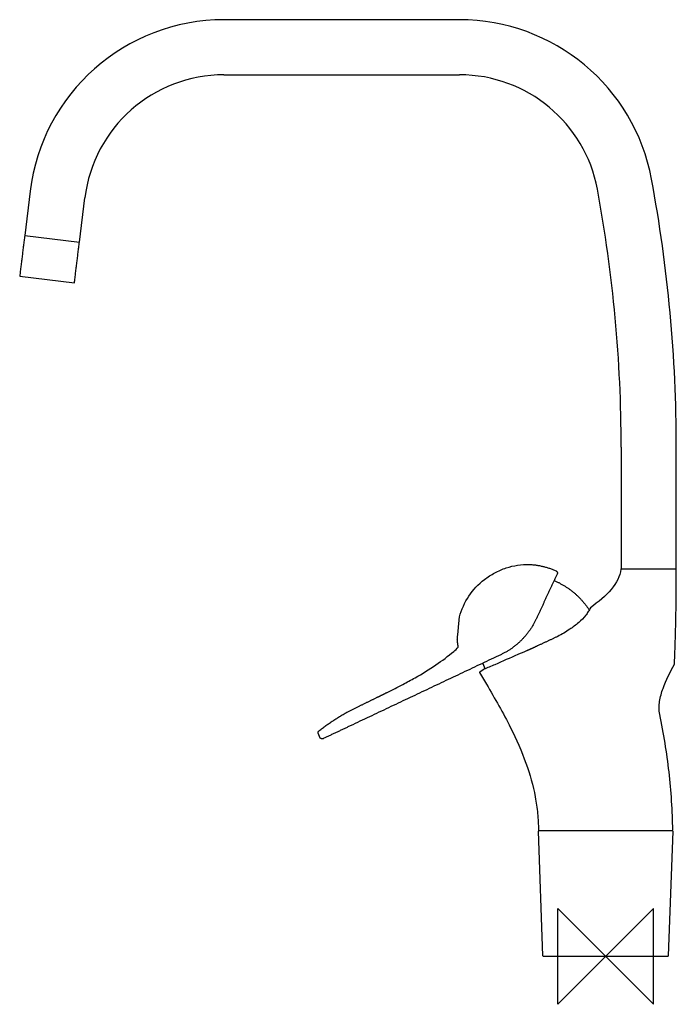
# Model space of a CAD drawing. Header units: millimetres. Extents: x -244 to 30, y -20 to 391.
import ezdxf

# ---------------------------------------------------------------- set-up
doc = ezdxf.new("R2010")
doc.units = ezdxf.units.MM
doc.header["$MEASUREMENT"] = 0
doc.layers.add('ORIGIN', color=6, linetype='Continuous')
doc.layers.add('PLANNING', color=1, linetype='Continuous')

# ---------------------------------------------------------------- blocks, each defined once
blk = doc.blocks.new('8010-0000_R')
at = {"layer": 'ORIGIN'}
for p, q in [((20, 20), (-20, -20)), ((-20, -20), (-20, 20)), ((-20, 20), (20, -20)), ((20, -20), (20, 20))]:
    blk.add_line(p, q, dxfattribs=at)
at = {"layer": 'PLANNING'}
for p, q in [((-60.95, 390.99), (-159.25, 390.99)), ((-159.25, 367.99), (-60.95, 367.99)), ((-240.14, 319.42), (-242.41, 300.89)), ((-219.59, 298.09), (-217.31, 316.62)), ((-242.41, 300.89), (-219.59, 298.09)), ((-244.5, 283.93), (-244.5, 283.92)), ((-244.5, 283.92), (-221.67, 281.12)), ((-221.67, 281.12), (-221.67, 281.13)), ((6.5, 161.8), (29.5, 161.8)), ((-26.16, 0.19), (-27.99, 52.29)), ((27.99, 52.29), (26.16, 0.19)), ((25.96, 0), (-25.96, 0))]:
    blk.add_line(p, q, dxfattribs=at)
for points in [[(-29.01, 140.79), (-29.08, 140.65)], [(-52.68, 118.55), (-49.73, 113.58)], [(-107.57, 102.12), (-103.39, 104.2)], [(-27.8, 52.5), (27.8, 52.5)]]:
    blk.add_lwpolyline(points, dxfattribs=at)
for centre, radius, start, end in [((-159.25, 309.49), 81.5, 89.9989, 173.0011), ((-60.95, 309.49), 81.5, 10.5456, 90), ((-159.25, 309.49), 58.5, 90, 173), ((-60.95, 309.49), 58.5, 10.5456, 90), ((-582, 212.49), 611.5, 0, 10.54565), ((-582.04, 212.49), 588.54, 0.0004, 10.54525), ((-27.79, 52.3), 0.2, 90, 182.0182), ((27.79, 52.3), 0.2, 357.9818, 90), ((-25.96, 0.2), 0.2, 182.0182, 270.0187), ((25.96, 0.2), 0.2, 270, 357.9818)]:
    blk.add_arc(centre, radius, start, end, dxfattribs=at)
for points, degree in [([(-242.41, 300.89), (-243.46, 292.41), (-244.5, 283.93)], 2), ([(-221.67, 281.13), (-220.63, 289.61), (-219.59, 298.09)], 2), ([(6.5, 212.49), (6.5, 187.15), (6.5, 161.8)], 2), ([(29.5, 161.8), (29.5, 187.15), (29.5, 212.49)], 2), ([(-31.83, 163.58), (-31.83, 163.58), (-31.83, 163.58)], 2), ([(6.42, 161.61), (5.68, 155.81), (0.44, 150.38), (-6.34, 145.53)], 3), ([(6.42, 161.61), (6.52, 161.7), (6.63, 161.8)], 2), ([(27.35, 161.61), (16.88, 161.61), (6.42, 161.61)], 2), ([(29.5, 161.6), (29.4, 161.7), (29.3, 161.8)], 2), ([(-20.21, 159.59), (-24.61, 150.19), (-29.01, 140.79)], 2), ([(-19.96, 133.56), (-24.17, 131.59), (-28.38, 129.63)], 2), ([(-28.38, 129.63), (-30.33, 128.72), (-32.29, 127.81)], 2), ([(-43.73, 125.94), (-75.63, 110.85), (-107.54, 95.76)], 2), ([(-107.54, 95.76), (-112.71, 93.32), (-117.88, 90.87)], 2), ([(-27.79, 52.5), (0, 52.5), (27.79, 52.5)], 2)]:
    blk.add_open_spline(points, degree=degree, dxfattribs=at)
for points, knots in [([(-60.96, 141.72), (-60.14, 144.8), (-57.49, 150.69), (-51.89, 156.67), (-46.27, 160.21), (-41.61, 162.25), (-36.74, 163.45), (-33.47, 163.64), (-31.83, 163.58)], [-39.221097, -39.221097, -39.221097, -39.221097, -29.655608, -20.12078, -14.96336, -9.796904, -4.907935, 0, 0, 0, 0]), ([(-6.34, 145.53), (-6.61, 144.97), (-7.22, 143.9), (-8.75, 141.75), (-11.28, 139.17), (-15.22, 136.23), (-18.25, 134.47), (-19.96, 133.56)], [0, 0, 0, 0, 1.849257, 3.697669, 7.920699, 12.608605, 18.428516, 18.428516, 18.428516, 18.428516]), ([(-91.14, 110.21), (-88.96, 111.3), (-85.05, 113.28), (-78.19, 116.98), (-70.97, 121.38), (-65.05, 125.82), (-62.1, 128.45), (-61.47, 129.03)], [0, 0, 0, 0, 7.320824, 13.118164, 23.390983, 32.682508, 35.257083, 35.257083, 35.257083, 35.257083]), ([(-32.95, 127.53), (-34.19, 127.03), (-38.62, 125.13), (-43.8, 122.8), (-48.52, 120.79), (-50.03, 120.16), (-50.75, 119.86)], [-19.383148, -19.383148, -19.383148, -19.383148, -15.373104, -4.908915, -2.340901, 0, 0, 0, 0]), ([(22.56, 100.98), (22.17, 102.77), (22.24, 104.66), (22.81, 108.27), (23.34, 110.12), (25.21, 115.28), (26.97, 118.76), (28.73, 121.94)], [-22.317408, -22.317408, -22.317408, -22.317408, -16.811801, -16.811801, -11.185385, -11.185385, -0.045425, -0.045425, -0.045425, -0.045425]), ([(-49.73, 113.58), (-46.2, 107.63), (-40.05, 96.96), (-33.05, 81.25), (-29.63, 69.08), (-28.29, 59.65), (-28.03, 55.01), (-28, 52.7)], [-65.461578, -65.461578, -65.461578, -65.461578, -44.708401, -28.545118, -13.947958, -6.923526, 0, 0, 0, 0]), ([(28, 52.7), (27.96, 60.63), (27.36, 69.11), (25.55, 85.05), (24.26, 93.03), (22.56, 100.98)], [-48.733522, -48.733522, -48.733522, -48.733522, -24.716935, -24.716935, -0.075013, -0.075013, -0.075013, -0.075013])]:
    blk.add_open_spline(points, degree=3, knots=knots, dxfattribs=at)
for points, weights in [([(-31.83, 163.58), (-26, 163.35), (-20.7, 160.92)], [1, 0.981029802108, 1]), ([(27.41, 161.6), (27.38, 161.6), (27.35, 161.61)], [1, 0.999999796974, 1]), ([(29.49, 161.6), (28.45, 161.6), (27.41, 161.6)], [1, 0.999999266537, 1]), ([(28.73, 121.94), (29.55, 141.76), (29.49, 161.6)], [0.99999999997, 0.999759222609, 1]), ([(-21.48, 156.88), (-12.27, 152.98), (-6.84, 144.58)], [1, 0.955772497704, 1]), ([(-61.88, 132.35), (-61.42, 136.97), (-61, 141.59)], [1, 0.99999471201, 1]), ([(-29.08, 140.65), (-33.75, 130.65), (-43.73, 125.94)], [1, 0.940835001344, 1]), ([(-61.47, 129.03), (-61.77, 130.68), (-61.88, 132.35)], [0.99999861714, 0.998382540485, 1]), ([(-32.29, 127.81), (-32.62, 127.67), (-32.95, 127.53)], [1, 0.999997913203, 1]), ([(-50.75, 119.86), (-51.72, 119.2), (-52.68, 118.55)], [1, 0.999994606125, 1]), ([(-50.24, 120.07), (-50.75, 121.23), (-51.18, 122.42)], [1, 0.999245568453, 1]), ([(-103.39, 104.2), (-99.33, 106.17), (-95.29, 108.15)], [1, 0.999997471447, 1]), ([(-95.29, 108.15), (-93.22, 109.17), (-91.14, 110.21)], [1, 0.99999251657, 1]), ([(-119.56, 94.19), (-113.88, 98.63), (-107.57, 102.12)], [1, 0.99683052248, 1]), ([(-119.87, 93.04), (-120.14, 93.73), (-119.56, 94.19)], [1, 0.802718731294, 1]), ([(-119.23, 91.41), (-119.56, 92.22), (-119.87, 93.04)], [1, 0.999995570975, 1]), ([(-28, 52.7), (-28, 52.5), (-27.8, 52.5)], [0.999999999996, 0.711055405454, 1]), ([(27.8, 52.5), (27.84, 52.5), (27.87, 52.52)], [1, 0.980923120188, 1]), ([(27.87, 52.52), (27.99, 52.57), (28, 52.7)], [1, 0.846370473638, 1])]:
    blk.add_rational_spline(points, weights, degree=2, dxfattribs=at)
for points, weights, knots in [([(-20.7, 160.92), (-20.32, 160.75), (-20.18, 160.36), (-20.04, 159.97), (-20.21, 159.59)], [1, 0.92313755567, 1, 0.923138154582, 0.999998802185], [0, 0, 0, 0.78927, 0.78927, 1.578534, 1.578534, 1.578534]), ([(-61, 141.59), (-60.99, 141.6), (-60.99, 141.62), (-60.98, 141.66), (-60.97, 141.71), (-60.97, 141.72), (-60.96, 141.72)], [1, 0.999999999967, 1, 0.999999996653, 1, 0.999999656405, 1], [-0.138625, -0.138625, -0.138625, -0.111748, -0.111748, -0.0169878, -0.0169878, 0, 0, 0]), ([(-117.88, 90.87), (-118.27, 90.69), (-118.67, 90.85), (-119.08, 91.01), (-119.23, 91.41)], [1, 0.917555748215, 1, 0.917555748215, 1], [0, 0, 0, 0.817818, 0.817818, 1.635635, 1.635635, 1.635635])]:
    blk.add_rational_spline(points, weights, degree=2, knots=knots, dxfattribs=at)

msp = doc.modelspace()

# ---------------------------------------------------------------- block references
msp.add_blockref('8010-0000_R', (0, 0))

doc.saveas('drawing.dxf')
